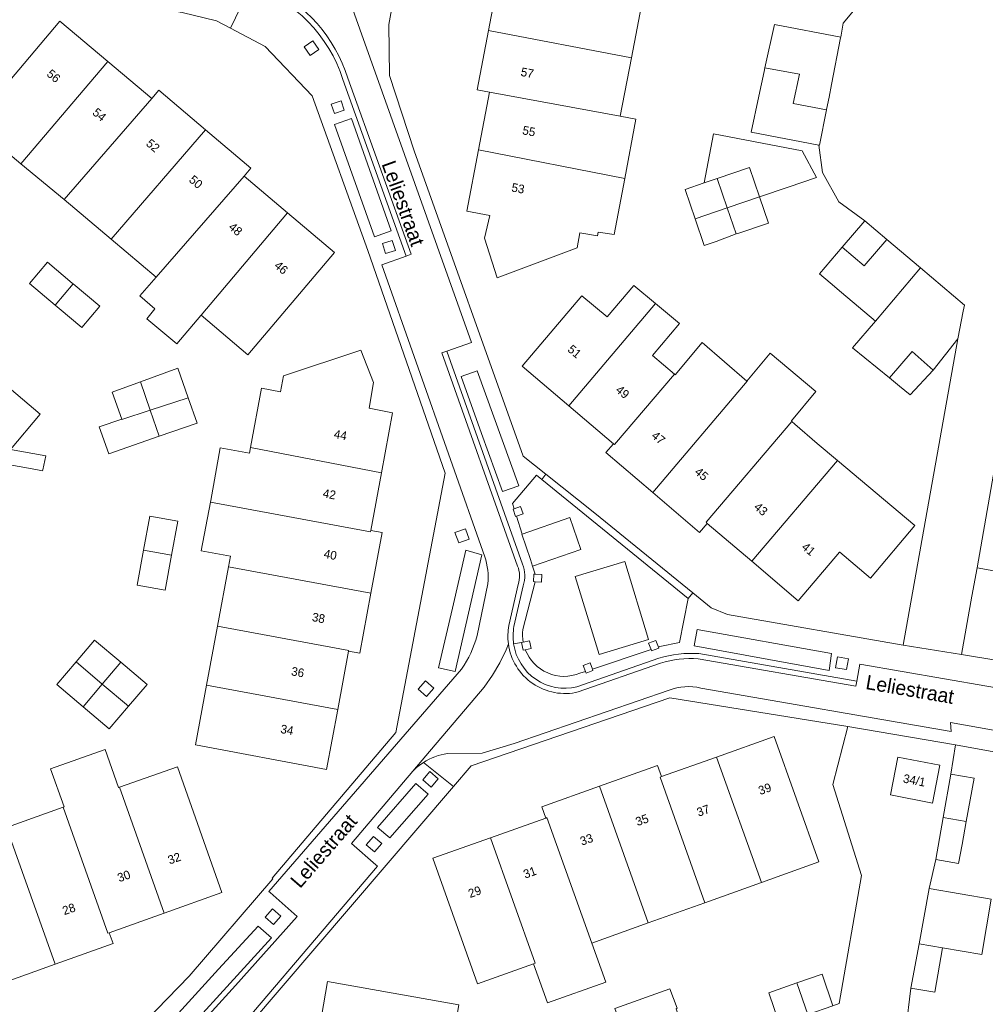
# Model space of a CAD drawing. Header units: metres. Extents: x 151448 to 154749, y 463108 to 465296.
# Tile 195 of 256: x 153547 to 153631, y 463352 to 463438. Entities that reach past the tile are written whole.
import ezdxf
from ezdxf.enums import TextEntityAlignment as Align

# ---------------------------------------------------------------- set-up
doc = ezdxf.new("R2010")
doc.units = ezdxf.units.M
for name, color, linetype, lineweight in [('B-PV-GR-GROENVOORZIENING-GV', 253, 'Continuous', 9), ('B-PV-OG-BEBOUWING-GV', 1, 'Continuous', 9), ('B-PV-OG-BEBOUWING-T18', 2, 'Continuous', 9), ('B-PV-OG-TERREIN_ERF-GV', 253, 'Continuous', 9), ('B-PV-OG-TOPOGRAFIE-T18', 2, 'Continuous', 9), ('B-PV-VH-GESLOTENVERHARDING_KUNSTSTOF-GV', 253, 'Continuous', 9), ('B-PV-VH-OPENVERHARDING_BETONSTRAATSTEEN-GV', 253, 'Continuous', 9), ('B-PV-VH-OPENVERHARDING_STRAATBAKSTEEN-GV', 253, 'Continuous', 9), ('B-PV-VH-OPENVERHARDING_TEGEL-GV', 253, 'Continuous', 9)]:
    doc.layers.add(name, color=color, linetype=linetype, lineweight=lineweight)
doc.styles.add('Drong', font='txt', dxfattribs={"height": 1.8})

msp = doc.modelspace()

# ---------------------------------------------------------------- linework, layer by layer
at = {"layer": 'B-PV-GR-GROENVOORZIENING-GV', "flags": 128}
for points in [[(153572.9, 463435.169), (153572.39, 463435.919), (153571.638, 463435.409), (153572.148, 463434.658)], [(153575.125, 463429.899), (153574.839, 463430.728), (153573.992, 463430.436), (153574.278, 463429.606)], [(153578.713, 463417.462), (153579.567, 463417.735), (153579.29, 463418.603), (153578.435, 463418.33)], [(153589.872, 463395.316), (153589.77, 463395.28), (153589.99, 463394.63), (153590.081, 463394.662), (153590.65, 463394.86), (153590.43, 463395.51)], [(153584.731, 463393.253), (153585.056, 463392.349), (153585.959, 463392.673), (153585.634, 463393.576)], [(153591.69, 463389.623), (153591.57, 463389.63), (153591.54, 463388.98), (153591.701, 463388.971), (153592.23, 463388.94), (153592.27, 463389.59)], [(153590.836, 463383.071), (153591.34, 463383.19), (153591.19, 463383.85), (153590.652, 463383.725), (153590.5, 463383.69), (153590.66, 463383.03)], [(153601.756, 463383.089), (153601.8, 463382.98), (153602.42, 463383.22), (153602.389, 463383.3), (153602.17, 463383.87), (153601.54, 463383.63)], [(153618.878, 463382.289), (153617.93, 463382.444), (153617.774, 463381.497), (153618.721, 463381.342)], [(153596.053, 463381.188), (153596.11, 463381.04), (153596.71, 463381.27), (153596.665, 463381.392), (153596.47, 463381.92), (153595.86, 463381.69)], [(153581.529, 463379.64), (153582.255, 463379.011), (153582.883, 463379.736), (153582.158, 463380.365)], [(153581.928, 463371.781), (153582.654, 463371.152), (153583.282, 463371.877), (153582.557, 463372.506)], [(153577.025, 463366.146), (153577.751, 463365.517), (153578.379, 463366.242), (153577.654, 463366.871)], [(153568.252, 463359.85), (153568.978, 463359.221), (153569.606, 463359.946), (153568.881, 463360.575)]]:
    msp.add_lwpolyline(points, close=True, dxfattribs=at)
at = {"layer": 'B-PV-OG-BEBOUWING-GV', "flags": 128}
for points in [[(153589.607, 463441.822), (153588.63, 463442.009), (153587.64, 463436.827), (153600.046, 463434.445), (153601.038, 463439.639)], [(153547.058, 463425.255), (153554.594, 463434.137), (153550.442, 463437.648), (153542.959, 463428.799), (153542.895, 463428.723)], [(153600.046, 463434.445), (153587.64, 463436.827), (153586.655, 463431.668), (153587.728, 463431.463), (153599.08, 463429.386)], [(153617.411, 463432.13), (153618.204, 463436.176), (153618.217, 463436.24), (153612.46, 463437.349), (153611.638, 463433.58), (153614.628, 463433.047), (153614.096, 463430.499), (153616.98, 463429.936), (153616.987, 463429.972), (153617.199, 463431.051)], [(153554.594, 463434.137), (153547.058, 463425.255), (153550.795, 463422.142), (153558.402, 463430.917)], [(153611.105, 463431.126), (153610.431, 463427.998), (153616.303, 463426.876), (153616.377, 463426.862), (153616.98, 463429.936), (153614.096, 463430.499), (153614.628, 463433.047), (153611.638, 463433.58), (153611.572, 463433.276), (153611.337, 463432.201)], [(153558.402, 463430.917), (153550.795, 463422.142), (153554.895, 463418.704), (153563.078, 463428.216), (153559.02, 463431.648)], [(153586.772, 463426.455), (153599.468, 463423.971), (153600.429, 463429.123), (153599.08, 463429.386), (153587.728, 463431.463)], [(153566.436, 463424.189), (153567.021, 463424.881), (153563.078, 463428.216), (153554.895, 463418.704), (153558.788, 463415.413)], [(153607.496, 463423.983), (153610.287, 463424.934), (153611.155, 463422.388), (153613.664, 463423.235), (153616.119, 463424.053), (153614.878, 463426.365), (153607.161, 463427.843), (153606.361, 463423.596)], [(153599.468, 463423.971), (153586.772, 463426.455), (153585.759, 463421.152), (153587.758, 463420.77), (153587.29, 463418.791), (153588.386, 463415.366), (153595.333, 463417.951), (153595.583, 463419.275), (153597.094, 463418.987), (153597.156, 463419.311), (153598.541, 463419.117)], [(153607.496, 463423.983), (153608.364, 463421.436), (153611.155, 463422.388), (153610.287, 463424.934)], [(153570.203, 463421.004), (153566.436, 463424.189), (153558.788, 463415.413), (153557.368, 463413.783), (153558.689, 463412.661), (153557.969, 463411.787), (153560.576, 463409.622), (153562.674, 463412.079), (153562.698, 463412.107)], [(153608.364, 463421.436), (153607.496, 463423.983), (153606.361, 463423.596), (153604.705, 463423.031), (153605.573, 463420.485)], [(153611.155, 463422.388), (153608.364, 463421.436), (153609.14, 463419.162), (153609.27, 463419.211), (153611.934, 463420.107)], [(153608.364, 463421.436), (153605.573, 463420.485), (153606.362, 463418.171), (153607.405, 463418.509), (153609.14, 463419.162)], [(153570.203, 463421.004), (153562.698, 463412.107), (153566.755, 463408.677), (153574.271, 463417.565)], [(153618.354, 463418.021), (153620.248, 463416.389), (153622.226, 463418.685), (153620.32, 463420.303)], [(153622.226, 463418.685), (153620.248, 463416.389), (153618.354, 463418.021), (153616.36, 463415.707), (153617.298, 463414.915), (153618.27, 463414.094), (153621.221, 463411.604), (153625.135, 463416.214)], [(153550.028, 463412.988), (153551.591, 463414.834), (153551.512, 463414.9), (153549.363, 463416.712), (153547.805, 463414.862)], [(153628.846, 463412.449), (153628.946, 463412.978), (153625.135, 463416.214), (153621.221, 463411.604), (153619.248, 463409.28), (153622.441, 463406.663), (153624.424, 463408.966), (153626.244, 463407.342), (153628.394, 463410.061)], [(153552.346, 463411.036), (153553.906, 463412.882), (153551.591, 463414.834), (153550.028, 463412.988), (153550.376, 463412.695)], [(153600.242, 463414.699), (153597.936, 463411.957), (153595.756, 463413.804), (153590.575, 463407.688), (153594.613, 463404.256), (153602.145, 463413.116)], [(153601.872, 463408.623), (153604.207, 463411.4), (153602.145, 463413.116), (153594.613, 463404.256), (153598.499, 463400.953), (153598.583, 463400.881), (153603.786, 463407.001)], [(153610.067, 463406.399), (153606.188, 463409.752), (153603.853, 463406.945), (153603.786, 463407.001), (153598.583, 463400.881), (153598.499, 463400.953), (153597.84, 463400.178), (153601.891, 463396.726), (153610.094, 463406.376)], [(153566.972, 463400.612), (153578.356, 463398.436), (153579.319, 463403.648), (153577.272, 463404.029), (153577.648, 463406.272), (153576.546, 463409.071), (153569.847, 463406.836), (153569.59, 463405.46), (153567.933, 463405.769)], [(153613.974, 463402.895), (153613.932, 463402.932), (153616.061, 463405.475), (153612.082, 463408.806), (153610.067, 463406.399), (153610.094, 463406.376), (153601.891, 463396.726), (153605.966, 463393.254), (153606.633, 463394.038), (153606.524, 463394.131)], [(153622.441, 463406.663), (153623.32, 463405.942), (153624.243, 463405.185), (153626.244, 463407.342), (153624.424, 463408.966)], [(153557.424, 463406.332), (153558.278, 463403.866), (153561.566, 463404.95), (153560.665, 463407.514)], [(153540.682, 463401.457), (153546.142, 463400.461), (153548.731, 463403.515), (153545.062, 463406.624)], [(153558.278, 463403.866), (153557.424, 463406.332), (153554.968, 463405.436), (153555.805, 463403.084), (153555.816, 463403.055)], [(153559.063, 463401.596), (153562.346, 463402.732), (153561.566, 463404.95), (153558.278, 463403.866)], [(153558.278, 463403.866), (153555.816, 463403.055), (153555.805, 463403.084), (153553.859, 463402.409), (153554.697, 463400.085), (153559.063, 463401.596)], [(153610.494, 463390.756), (153617.929, 463399.502), (153616.181, 463400.972), (153614.238, 463402.665), (153613.974, 463402.895), (153606.524, 463394.131), (153606.633, 463394.038)], [(153566.972, 463400.612), (153566.882, 463400.13), (153564.344, 463400.585), (153563.527, 463396.026), (153563.497, 463395.868), (153577.405, 463393.296), (153577.429, 463393.422), (153578.356, 463398.436)], [(153617.929, 463399.502), (153610.494, 463390.756), (153614.532, 463387.323), (153618.119, 463391.543), (153618.13, 463391.534), (153620.81, 463389.281), (153624.652, 463393.852)], [(153565.24, 463391.19), (153565.069, 463390.261), (153577.439, 463387.974), (153578.41, 463393.241), (153577.429, 463393.422), (153577.405, 463393.296), (153563.497, 463395.868), (153562.707, 463391.644)], [(153557.703, 463391.71), (153560.125, 463391.273), (153560.666, 463394.235), (153558.245, 463394.677)], [(153560.125, 463391.273), (153557.703, 463391.71), (153557.149, 463388.677), (153559.57, 463388.235)], [(153564.12, 463385.121), (153575.505, 463383.016), (153575.491, 463382.945), (153576.478, 463382.762), (153577.439, 463387.974), (153565.069, 463390.261)], [(153630.047, 463390.19), (153629.609, 463387.729), (153628.71, 463382.671), (153634.488, 463381.705), (153635.38, 463386.661), (153632.479, 463387.198), (153632.959, 463389.651)], [(153575.491, 463382.945), (153575.505, 463383.016), (153564.12, 463385.121), (153563.171, 463379.981), (153574.554, 463377.877)], [(153551.84, 463382.009), (153554.116, 463380.088), (153555.723, 463381.987), (153553.449, 463383.911)], [(153552.451, 463378.119), (153554.116, 463380.088), (153551.84, 463382.009), (153550.176, 463380.043)], [(153556.394, 463378.167), (153557.997, 463380.063), (153555.723, 463381.987), (153554.116, 463380.088)], [(153554.116, 463380.088), (153552.451, 463378.119), (153554.725, 463376.195), (153556.394, 463378.167)], [(153563.171, 463379.981), (153562.219, 463374.824), (153573.591, 463372.665), (153574.554, 463377.877)], [(153611.329, 463362.872), (153616.319, 463364.658), (153612.433, 463375.542), (153607.441, 463373.759)], [(153559.5, 463360.211), (153555.618, 463371.136), (153555.54, 463371.109), (153555.536, 463371.121), (153554.371, 463374.41), (153549.622, 463372.727), (153550.803, 463369.425), (153550.709, 463369.392), (153554.591, 463358.467), (153554.713, 463358.51)], [(153607.441, 463373.759), (153602.665, 463372.054), (153602.531, 463372.006), (153606.42, 463361.115), (153611.329, 463362.872)], [(153626.829, 463373.048), (153623.178, 463373.759), (153622.537, 463370.469), (153626.188, 463369.758)], [(153555.618, 463371.136), (153559.5, 463360.211), (153564.494, 463361.985), (153560.638, 463372.919)], [(153597.274, 463371.224), (153601.511, 463359.359), (153606.42, 463361.115), (153602.531, 463372.006), (153602.665, 463372.054), (153602.32, 463373.02)], [(153627.114, 463368.521), (153629.114, 463368.162), (153629.797, 463371.919), (153627.786, 463372.267)], [(153601.511, 463359.359), (153597.274, 463371.224), (153592.263, 463369.441), (153592.612, 463368.464), (153592.711, 463368.499), (153596.602, 463357.602)], [(153550.031, 463355.778), (153555.049, 463357.564), (153554.713, 463358.51), (153554.591, 463358.467), (153550.709, 463369.392), (153545.805, 463367.65)], [(153591.552, 463355.807), (153592.755, 463352.423), (153597.83, 463354.21), (153596.602, 463357.602), (153592.711, 463368.499), (153592.612, 463368.464), (153587.8, 463366.746), (153591.689, 463355.855)], [(153629.114, 463368.162), (153627.114, 463368.521), (153626.458, 463364.866), (153628.448, 463364.504), (153628.748, 463366.153)], [(153550.031, 463355.778), (153545.805, 463367.65), (153540.891, 463365.904), (153544.773, 463354.978), (153544.674, 463354.943), (153545.013, 463353.992)], [(153587.8, 463366.746), (153582.809, 463364.964), (153586.681, 463354.075), (153591.552, 463355.807), (153591.689, 463355.855)], [(153625.02, 463357.553), (153627.051, 463357.207), (153630.455, 463356.626), (153631.273, 463361.422), (153625.899, 463362.339)], [(153627.051, 463357.207), (153625.02, 463357.553), (153624.31, 463353.693), (153626.392, 463353.349)], [(153614.411, 463354.144), (153615.364, 463351.415), (153617.539, 463352.166), (153616.596, 463354.898)], [(153572.759, 463349.038), (153584.156, 463347.043), (153585.065, 463352.247), (153573.673, 463354.259)], [(153615.364, 463351.415), (153614.411, 463354.144), (153611.968, 463353.302), (153612.911, 463350.569)], [(153604.004, 463351.945), (153603.385, 463353.643), (153598.601, 463351.914), (153600.695, 463346.132), (153600.733, 463346.028), (153605.518, 463347.772), (153604.474, 463350.655), (153604.358, 463350.616), (153603.926, 463351.913)]]:
    msp.add_lwpolyline(points, close=True, dxfattribs=at)
at = {"layer": 'B-PV-OG-TERREIN_ERF-GV', "flags": 128}
for points in [[(153579.479, 463440.061), (153578.994, 463437.35), (153579.052, 463432.919), (153581.198, 463426.374), (153590.647, 463399.878), (153592.627, 463398.301), (153596.877, 463394.916), (153605.374, 463388.02), (153606.982, 463386.714), (153608.383, 463386.121), (153623.64, 463383.481), (153628.394, 463410.061), (153626.244, 463407.342), (153624.243, 463405.185), (153623.32, 463405.942), (153622.441, 463406.663), (153619.248, 463409.28), (153621.221, 463411.604), (153618.27, 463414.094), (153617.298, 463414.915), (153616.36, 463415.707), (153618.354, 463418.021), (153620.32, 463420.303), (153618.063, 463421.952), (153616.63, 463424.511), (153616.303, 463426.876), (153610.431, 463427.998), (153611.105, 463431.126), (153611.337, 463432.201), (153611.572, 463433.276), (153611.638, 463433.58), (153612.46, 463437.349), (153618.217, 463436.24), (153618.426, 463437.465), (153622.897, 463442.804)], [(153622.897, 463442.804), (153618.426, 463437.465), (153618.217, 463436.24), (153618.204, 463436.176), (153617.411, 463432.13), (153617.199, 463431.051), (153616.987, 463429.972), (153616.98, 463429.936), (153616.377, 463426.862), (153616.303, 463426.876), (153616.63, 463424.511), (153618.063, 463421.952), (153620.32, 463420.303), (153622.226, 463418.685), (153625.135, 463416.214), (153628.946, 463412.978), (153628.846, 463412.449), (153628.394, 463410.061), (153623.64, 463383.481), (153628.71, 463382.671), (153629.609, 463387.729), (153630.047, 463390.19), (153631.555, 463398.793)], [(153601.038, 463439.639), (153600.046, 463434.445), (153599.08, 463429.386), (153600.429, 463429.123), (153599.468, 463423.971), (153598.541, 463419.117), (153597.156, 463419.311), (153597.094, 463418.987), (153595.583, 463419.275), (153595.333, 463417.951), (153588.386, 463415.366), (153587.29, 463418.791), (153587.758, 463420.77), (153585.759, 463421.152), (153586.772, 463426.455), (153587.728, 463431.463), (153586.655, 463431.668), (153587.64, 463436.827), (153588.63, 463442.009)], [(153557.883, 463350.852), (153561.659, 463354.728), (153568.91, 463363.195), (153568.85, 463363.254), (153579.608, 463375.894), (153583.891, 463398.409), (153577.158, 463417.733), (153572.322, 463431.165), (153568.258, 463435.432), (153565.231, 463437.023), (153564.033, 463437.653), (153561.046, 463438.396), (153544.464, 463441.392)], [(153545.062, 463406.624), (153548.731, 463403.515), (153546.142, 463400.461), (153549.203, 463399.903), (153548.958, 463398.696), (153548.937, 463398.593), (153548.339, 463398.709), (153522.245, 463403.418)], [(153631.555, 463398.793), (153630.047, 463390.19), (153632.959, 463389.651)], [(153612.911, 463350.569), (153611.968, 463353.302), (153614.411, 463354.144), (153616.596, 463354.898), (153617.539, 463352.166), (153618.081, 463352.374), (153620.029, 463363.482), (153617.516, 463371.368), (153618.837, 463376.399), (153603.392, 463378.908), (153586.133, 463372.987), (153584.611, 463371.207), (153566.727, 463350.3)], [(153623.87, 463350.11), (153624.31, 463353.693), (153625.02, 463357.553), (153625.899, 463362.339), (153626.458, 463364.866), (153627.114, 463368.521), (153627.786, 463372.267), (153628.169, 463374.82), (153618.837, 463376.399), (153617.516, 463371.368), (153620.029, 463363.482), (153618.081, 463352.374), (153617.539, 463352.166)], [(153643.427, 463372.033), (153628.169, 463374.82), (153627.786, 463372.267), (153629.797, 463371.919), (153629.114, 463368.162), (153628.748, 463366.153), (153628.448, 463364.504), (153626.458, 463364.866), (153625.899, 463362.339), (153631.273, 463361.422), (153630.455, 463356.626), (153627.051, 463357.207), (153626.392, 463353.349), (153624.31, 463353.693), (153623.87, 463350.11)], [(153598.601, 463351.914), (153603.385, 463353.643), (153604.004, 463351.945)]]:
    msp.add_lwpolyline(points, dxfattribs=at)
for points in [[(153570.203, 463421.004), (153574.271, 463417.565), (153566.755, 463408.677), (153562.698, 463412.107), (153562.674, 463412.079), (153560.576, 463409.622), (153557.969, 463411.787), (153558.689, 463412.661), (153557.368, 463413.783), (153558.788, 463415.413), (153554.895, 463418.704), (153550.795, 463422.142), (153547.058, 463425.255), (153542.895, 463428.723), (153542.959, 463428.799), (153550.442, 463437.648), (153554.594, 463434.137), (153558.402, 463430.917), (153559.02, 463431.648), (153563.078, 463428.216), (153567.021, 463424.881), (153566.436, 463424.189)], [(153611.155, 463422.388), (153611.934, 463420.107), (153609.27, 463419.211), (153609.14, 463419.162), (153607.405, 463418.509), (153606.362, 463418.171), (153605.573, 463420.485), (153604.705, 463423.031), (153606.361, 463423.596), (153607.161, 463427.843), (153614.878, 463426.365), (153616.119, 463424.053), (153613.664, 463423.235)], [(153550.028, 463412.988), (153547.805, 463414.862), (153549.363, 463416.712), (153551.512, 463414.9), (153551.591, 463414.834), (153553.906, 463412.882), (153552.346, 463411.036), (153550.376, 463412.695)], [(153606.188, 463409.752), (153610.067, 463406.399), (153612.082, 463408.806), (153616.061, 463405.475), (153613.932, 463402.932), (153613.974, 463402.895), (153614.238, 463402.665), (153616.181, 463400.972), (153617.929, 463399.502), (153624.652, 463393.852), (153620.81, 463389.281), (153618.13, 463391.534), (153618.119, 463391.543), (153614.532, 463387.323), (153610.494, 463390.756), (153606.633, 463394.038), (153605.966, 463393.254), (153601.891, 463396.726), (153597.84, 463400.178), (153598.499, 463400.953), (153594.613, 463404.256), (153590.575, 463407.688), (153595.756, 463413.804), (153597.936, 463411.957), (153600.242, 463414.699), (153602.145, 463413.116), (153604.207, 463411.4), (153601.872, 463408.623), (153603.786, 463407.001), (153603.853, 463406.945)], [(153574.554, 463377.877), (153573.591, 463372.665), (153562.219, 463374.824), (153563.171, 463379.981), (153564.12, 463385.121), (153565.069, 463390.261), (153565.24, 463391.19), (153562.707, 463391.644), (153563.497, 463395.868), (153563.527, 463396.026), (153564.344, 463400.585), (153566.882, 463400.13), (153566.972, 463400.612), (153567.933, 463405.769), (153569.59, 463405.46), (153569.847, 463406.836), (153576.546, 463409.071), (153577.648, 463406.272), (153577.272, 463404.029), (153579.319, 463403.648), (153578.356, 463398.436), (153577.429, 463393.422), (153578.41, 463393.241), (153577.439, 463387.974), (153576.478, 463382.762), (153575.491, 463382.945)], [(153561.566, 463404.95), (153562.346, 463402.732), (153559.063, 463401.596), (153554.697, 463400.085), (153553.859, 463402.409), (153555.805, 463403.084), (153554.968, 463405.436), (153557.424, 463406.332), (153560.665, 463407.514)], [(153560.125, 463391.273), (153559.57, 463388.235), (153557.149, 463388.677), (153557.703, 463391.71), (153558.245, 463394.677), (153560.666, 463394.235)], [(153555.723, 463381.987), (153557.997, 463380.063), (153556.394, 463378.167), (153554.725, 463376.195), (153552.451, 463378.119), (153550.176, 463380.043), (153551.84, 463382.009), (153553.449, 463383.911)], [(153602.665, 463372.054), (153607.441, 463373.759), (153612.433, 463375.542), (153616.319, 463364.658), (153611.329, 463362.872), (153606.42, 463361.115), (153601.511, 463359.359), (153596.602, 463357.602), (153597.83, 463354.21), (153592.755, 463352.423), (153591.552, 463355.807), (153586.681, 463354.075), (153582.809, 463364.964), (153587.8, 463366.746), (153592.612, 463368.464), (153592.263, 463369.441), (153597.274, 463371.224), (153602.32, 463373.02)], [(153554.713, 463358.51), (153555.049, 463357.564), (153550.031, 463355.778), (153545.013, 463353.992), (153544.674, 463354.943), (153539.864, 463353.234), (153534.869, 463351.46), (153530.988, 463362.385), (153535.982, 463364.159), (153540.891, 463365.904), (153545.805, 463367.65), (153550.709, 463369.392), (153550.803, 463369.425), (153549.622, 463372.727), (153554.371, 463374.41), (153555.536, 463371.121), (153555.54, 463371.109), (153555.618, 463371.136), (153560.638, 463372.919), (153564.494, 463361.985), (153559.5, 463360.211)], [(153626.829, 463373.048), (153626.188, 463369.758), (153622.537, 463370.469), (153623.178, 463373.759)], [(153571.877, 463344.003), (153572.759, 463349.038), (153573.673, 463354.259), (153585.065, 463352.247), (153584.156, 463347.043), (153583.259, 463341.909), (153582.362, 463336.776), (153581.465, 463331.642), (153580.568, 463326.508), (153579.646, 463321.231), (153568.249, 463323.285), (153569.163, 463328.505), (153570.041, 463333.52), (153569.054, 463333.692), (153569.977, 463338.944), (153570.896, 463344.175)]]:
    msp.add_lwpolyline(points, close=True, dxfattribs=at)
at = {"layer": 'B-PV-VH-GESLOTENVERHARDING_KUNSTSTOF-GV', "flags": 128}
for points in [[(153590.576, 463393.112), (153590.524, 463393.094), (153591.278, 463390.913), (153591.465, 463390.327), (153595.665, 463391.78), (153594.71, 463394.542)], [(153597.239, 463382.652), (153601.54, 463383.972), (153599.462, 463390.739), (153595.162, 463389.419)]]:
    msp.add_lwpolyline(points, close=True, dxfattribs=at)
at = {"layer": 'B-PV-VH-OPENVERHARDING_BETONSTRAATSTEEN-GV'}
for points in [[(153568.39, 463440.637, -0.212822), (153575.429, 463432.701)], [(153587.326, 463391.15, -0.097345), (153587.597, 463388.798)], [(153590.22, 463388.746, 0.177195), (153590.169, 463390.332)], [(153589.368, 463383.575, -0.08206), (153589.414, 463385.184)], [(153586.652, 463384.301, -0.085022), (153585.304, 463381.382)], [(153595.438, 463379.406, -0.443688), (153589.368, 463383.575)], [(153605.851, 463382.294, 0.08701), (153602.563, 463381.912)], [(153603.333, 463379.567, -0.150895), (153606.077, 463379.747)], [(153581.998, 463373.292, -0.110298), (153584.077, 463374.055)], [(153581.073, 463372.532, -0.058714), (153581.998, 463373.292)]]:
    msp.add_lwpolyline(points, format="xyb", dxfattribs=at)
at = {"layer": 'B-PV-VH-OPENVERHARDING_BETONSTRAATSTEEN-GV', "flags": 128}
for points in [[(153590.169, 463390.332), (153583.593, 463408.853), (153584.019, 463408.999), (153586.165, 463409.735), (153575.43, 463439.902)], [(153575.429, 463432.701), (153580.929, 463417.4), (153580.505, 463417.249), (153578.373, 463416.489), (153587.326, 463391.15)], [(153587.597, 463388.798), (153586.652, 463384.301)], [(153589.414, 463385.184), (153590.22, 463388.746)], [(153550.42, 463339.675), (153550.873, 463339.719), (153552.814, 463339.905), (153554.154, 463340.147), (153555.47, 463340.502), (153556.751, 463340.965), (153557.989, 463341.534), (153559.175, 463342.205), (153559.968, 463342.746), (153560.3, 463342.973), (153560.338, 463343.055), (153561.941, 463345.41), (153578.003, 463364.286), (153577.87, 463364.399), (153575.738, 463366.24), (153581.073, 463372.532), (153582.196, 463373.858), (153586.457, 463378.881), (153587.266, 463379.833), (153587.991, 463380.851), (153588.627, 463381.927), (153589.169, 463383.053), (153589.368, 463383.575)], [(153589.368, 463383.575), (153589.169, 463383.053), (153588.627, 463381.927), (153587.991, 463380.851), (153587.266, 463379.833), (153586.457, 463378.881), (153582.196, 463373.858), (153581.073, 463372.532)], [(153606.077, 463379.747), (153627.796, 463375.98), (153627.742, 463376.753), (153648.672, 463373.036), (153649.259, 463376.725), (153619.86, 463381.831), (153619.602, 463380.345), (153619.525, 463379.902), (153605.851, 463382.294)], [(153585.304, 463381.382), (153568.57, 463362.093), (153568.674, 463362.003), (153571.022, 463359.92), (153565.679, 463353.93), (153559.586, 463347.222)], [(153602.563, 463381.912), (153595.438, 463379.406)], [(153584.077, 463374.055), (153587.084, 463374.09), (153589.881, 463374.928), (153603.333, 463379.567)]]:
    msp.add_lwpolyline(points, dxfattribs=at)
at = {"layer": 'B-PV-VH-OPENVERHARDING_STRAATBAKSTEEN-GV', "flags": 128}
for points in [[(153539.79, 463443.258), (153539.604, 463442.279), (153543.214, 463441.62), (153544.464, 463441.392), (153561.046, 463438.396), (153564.033, 463437.653), (153565.231, 463437.023), (153567.022, 463440.693)], [(153590.576, 463393.112), (153590.081, 463394.662), (153589.99, 463394.63), (153589.77, 463395.28), (153589.872, 463395.316), (153589.73, 463395.76), (153591.8, 463398.22), (153592.263, 463397.843), (153592.627, 463398.301), (153590.647, 463399.878), (153581.198, 463426.374), (153579.052, 463432.919), (153578.994, 463437.35), (153579.479, 463440.061), (153580.138, 463441.8), (153576.055, 463442.625), (153575.639, 463442.798)], [(153567.022, 463440.693), (153565.231, 463437.023), (153568.258, 463435.432), (153572.322, 463431.165), (153577.158, 463417.733), (153583.891, 463398.409), (153579.608, 463375.894), (153568.85, 463363.254), (153568.91, 463363.195), (153561.659, 463354.728), (153557.883, 463350.852)], [(153575.43, 463439.902), (153586.165, 463409.735), (153584.019, 463408.999), (153590.59, 463390.491)], [(153575.003, 463432.557), (153580.505, 463417.249), (153580.929, 463417.4), (153575.429, 463432.701)], [(153587.326, 463391.15), (153578.373, 463416.489), (153580.505, 463417.249), (153575.003, 463432.557)], [(153590.59, 463390.491), (153584.019, 463408.999), (153583.593, 463408.853), (153590.169, 463390.332)], [(153589.822, 463383.572), (153590.5, 463383.69), (153590.652, 463383.725), (153590.613, 463383.999), (153590.595, 463384.274), (153590.598, 463384.551), (153590.623, 463384.826), (153591.701, 463388.971), (153591.54, 463388.98), (153591.57, 463389.63), (153591.69, 463389.623), (153591.465, 463390.327), (153591.278, 463390.913), (153590.524, 463393.094), (153590.576, 463393.112)], [(153586.652, 463384.301), (153587.597, 463388.798)], [(153590.22, 463388.746), (153589.414, 463385.184)], [(153589.854, 463385.091), (153590.654, 463388.626)], [(153590.654, 463388.626), (153589.854, 463385.091)], [(153605.904, 463382.741), (153619.602, 463380.345), (153619.86, 463381.831), (153649.259, 463376.725), (153649.325, 463377.114), (153650.811, 463376.862), (153651.088, 463378.775), (153644.785, 463379.892), (153634.488, 463381.705), (153628.71, 463382.671), (153623.64, 463383.481), (153608.383, 463386.121), (153606.982, 463386.714), (153605.374, 463388.02), (153604.96, 463387.51), (153604.21, 463383.69), (153602.51, 463383.34), (153602.389, 463383.3), (153602.42, 463383.22), (153601.8, 463382.98), (153601.756, 463383.089)], [(153590.836, 463383.071), (153590.66, 463383.03), (153590.5, 463383.69), (153589.822, 463383.572)], [(153601.756, 463383.089), (153596.665, 463381.392), (153596.71, 463381.27), (153596.11, 463381.04), (153596.053, 463381.188), (153595.58, 463381.03)], [(153595.312, 463379.839), (153602.424, 463382.34)], [(153602.424, 463382.34), (153595.312, 463379.839)], [(153605.851, 463382.294), (153619.525, 463379.902), (153619.602, 463380.345)], [(153619.602, 463380.345), (153605.904, 463382.741)], [(153559.586, 463347.222), (153565.679, 463353.93), (153571.022, 463359.92), (153568.674, 463362.003), (153568.57, 463362.093), (153585.304, 463381.382)], [(153595.438, 463379.406), (153602.563, 463381.912)], [(153603.333, 463379.567), (153589.881, 463374.928), (153587.084, 463374.09), (153584.077, 463374.055)], [(153584.611, 463371.207), (153586.133, 463372.987), (153603.392, 463378.908), (153618.837, 463376.399), (153628.169, 463374.82), (153643.427, 463372.033), (153649.819, 463370.865), (153650.147, 463372.626), (153648.648, 463372.915), (153648.672, 463373.036), (153627.742, 463376.753), (153627.796, 463375.98), (153606.077, 463379.747)], [(153581.998, 463373.292), (153584.611, 463371.207)], [(153584.611, 463371.207), (153581.998, 463373.292)], [(153581.073, 463372.532), (153575.738, 463366.24), (153577.87, 463364.399), (153578.003, 463364.286), (153561.941, 463345.41), (153560.338, 463343.055), (153560.3, 463342.973), (153562.072, 463342.357)], [(153562.511, 463343.505), (153563.875, 463346.157), (153566.727, 463350.3), (153584.611, 463371.207)]]:
    msp.add_lwpolyline(points, dxfattribs=at)
at = {"layer": 'B-PV-VH-OPENVERHARDING_STRAATBAKSTEEN-GV'}
for points in [[(153567.022, 463440.693, -0.239561), (153575.003, 463432.557)], [(153575.003, 463432.557, 0.239561), (153567.022, 463440.693)], [(153575.429, 463432.701, 0.212822), (153568.39, 463440.637)], [(153587.597, 463388.798, 0.097345), (153587.326, 463391.15)], [(153590.169, 463390.332, -0.177195), (153590.22, 463388.746)], [(153590.654, 463388.626, 0.174795), (153590.59, 463390.491)], [(153590.59, 463390.491, -0.174795), (153590.654, 463388.626)], [(153589.414, 463385.184, 0.08206), (153589.368, 463383.575)], [(153589.822, 463383.572, -0.08427), (153589.854, 463385.091)], [(153589.854, 463385.091, 0.08427), (153589.822, 463383.572)], [(153585.304, 463381.382, 0.085022), (153586.652, 463384.301)], [(153589.368, 463383.575, 0.443688), (153595.438, 463379.406)], [(153589.822, 463383.572, 0.437709), (153595.312, 463379.839)], [(153595.312, 463379.839, -0.437709), (153589.822, 463383.572)], [(153595.58, 463381.03, -0.420508), (153590.836, 463383.071)], [(153602.424, 463382.34, -0.088239), (153605.904, 463382.741)], [(153605.904, 463382.741, 0.088239), (153602.424, 463382.34)], [(153602.563, 463381.912, -0.08701), (153605.851, 463382.294)], [(153606.077, 463379.747, 0.150895), (153603.333, 463379.567)], [(153584.077, 463374.055, 0.110298), (153581.998, 463373.292)], [(153581.998, 463373.292, 0.058714), (153581.073, 463372.532)]]:
    msp.add_lwpolyline(points, format="xyb", dxfattribs=at)
at = {"layer": 'B-PV-VH-OPENVERHARDING_STRAATBAKSTEEN-GV', "flags": 128}
for points in [[(153572.9, 463435.169), (153572.148, 463434.658), (153571.638, 463435.409), (153572.39, 463435.919)], [(153575.125, 463429.899), (153574.278, 463429.606), (153573.992, 463430.436), (153574.839, 463430.728)], [(153579.204, 463419.436), (153577.755, 463418.92), (153574.285, 463428.664), (153575.735, 463429.18)], [(153578.713, 463417.462), (153578.435, 463418.33), (153579.29, 463418.603), (153579.567, 463417.735)], [(153588.864, 463396.808), (153587.046, 463401.853), (153585.277, 463406.777), (153586.646, 463407.284), (153590.264, 463397.288)], [(153592.627, 463398.301), (153592.263, 463397.843), (153604.96, 463387.51), (153605.374, 463388.02), (153596.877, 463394.916)], [(153584.731, 463393.253), (153585.634, 463393.576), (153585.959, 463392.673), (153585.056, 463392.349)], [(153584.504, 463386.666), (153585.686, 463391.711), (153587.055, 463391.297), (153584.753, 463381.173), (153583.291, 463381.497)], [(153605.766, 463384.835), (153617.406, 463382.742), (153617.202, 463381.279), (153611.962, 463382.231), (153605.5, 463383.408)], [(153618.878, 463382.289), (153618.721, 463381.342), (153617.774, 463381.497), (153617.93, 463382.444)], [(153581.529, 463379.64), (153582.158, 463380.365), (153582.883, 463379.736), (153582.255, 463379.011)], [(153581.928, 463371.781), (153582.557, 463372.506), (153583.282, 463371.877), (153582.654, 463371.152)], [(153579.082, 463366.751), (153578.011, 463367.653), (153581.326, 463371.471), (153582.397, 463370.542)], [(153577.025, 463366.146), (153577.654, 463366.871), (153578.379, 463366.242), (153577.751, 463365.517)], [(153568.252, 463359.85), (153568.881, 463360.575), (153569.606, 463359.946), (153568.978, 463359.221)], [(153567.637, 463359.084), (153568.797, 463358.075), (153558.366, 463346.595), (153557.264, 463347.693), (153564.215, 463355.328)]]:
    msp.add_lwpolyline(points, close=True, dxfattribs=at)
at = {"layer": 'B-PV-VH-OPENVERHARDING_TEGEL-GV', "flags": 128}
for points in [[(153539.871, 463416.577), (153540.422, 463419.46), (153540.972, 463422.343), (153544.464, 463441.392), (153543.214, 463441.62), (153539.77, 463422.563), (153539.236, 463419.687), (153538.21, 463414.166), (153536.04, 463402.235), (153526.722, 463403.955), (153524.672, 463404.474), (153522.657, 463406.461), (153522.245, 463403.418), (153548.339, 463398.709), (153548.937, 463398.593), (153548.958, 463398.696), (153549.203, 463399.903), (153546.142, 463400.461), (153540.682, 463401.457), (153537.122, 463402.035), (153537.408, 463403.547)], [(153579.204, 463419.436), (153575.735, 463429.18), (153574.285, 463428.664), (153577.755, 463418.92)], [(153588.864, 463396.808), (153590.264, 463397.288), (153586.646, 463407.284), (153585.277, 463406.777), (153587.046, 463401.853)], [(153584.504, 463386.666), (153583.291, 463381.497), (153584.753, 463381.173), (153587.055, 463391.297), (153585.686, 463391.711)], [(153597.239, 463382.652), (153595.162, 463389.419), (153599.462, 463390.739), (153601.54, 463383.972)], [(153605.766, 463384.835), (153605.5, 463383.408), (153611.962, 463382.231), (153617.202, 463381.279), (153617.406, 463382.742)], [(153579.082, 463366.751), (153582.397, 463370.542), (153581.326, 463371.471), (153578.011, 463367.653)], [(153567.637, 463359.084), (153564.215, 463355.328), (153557.264, 463347.693), (153558.366, 463346.595), (153568.797, 463358.075)]]:
    msp.add_lwpolyline(points, close=True, dxfattribs=at)
for points in [[(153596.665, 463381.392), (153601.756, 463383.089), (153601.54, 463383.63), (153602.17, 463383.87), (153602.389, 463383.3), (153602.51, 463383.34), (153604.21, 463383.69), (153604.96, 463387.51), (153592.263, 463397.843), (153591.8, 463398.22), (153589.73, 463395.76), (153589.872, 463395.316), (153590.43, 463395.51), (153590.65, 463394.86), (153590.081, 463394.662), (153590.576, 463393.112), (153594.71, 463394.542), (153595.665, 463391.78), (153591.465, 463390.327), (153591.69, 463389.623), (153592.27, 463389.59), (153592.23, 463388.94), (153591.701, 463388.971), (153590.623, 463384.826), (153590.598, 463384.551), (153590.595, 463384.274), (153590.613, 463383.999), (153590.652, 463383.725), (153591.19, 463383.85), (153591.34, 463383.19), (153590.836, 463383.071)], [(153595.58, 463381.03), (153596.053, 463381.188), (153595.86, 463381.69), (153596.47, 463381.92), (153596.665, 463381.392)]]:
    msp.add_lwpolyline(points, dxfattribs=at)
at = {"layer": 'B-PV-VH-OPENVERHARDING_TEGEL-GV'}
msp.add_lwpolyline([(153590.836, 463383.071, 0.420508), (153595.58, 463381.03)], format="xyb", dxfattribs=at)

# ---------------------------------------------------------------- texts
at = {"layer": 'B-PV-OG-BEBOUWING-T18', "style": 'Drong'}
for s, rotation, p in [('56', 319.8, (153549.892, 463432.875)), ('57', 349.2, (153591.01, 463433.15)), ('54', 319.8, (153553.865, 463429.515)), ('55', 349.2, (153591.155, 463428.083)), ('52', 319.8, (153558.517, 463426.835)), ('50', 319.8, (153562.244, 463423.683)), ('53', 349.2, (153590.208, 463423.126)), ('48', 319.8, (153565.684, 463419.587)), ('46', 319.8, (153569.647, 463416.236)), ('51', 320, (153595.107, 463408.957)), ('49', 320, (153599.282, 463405.448)), ('44', 349.5, (153574.79, 463401.721)), ('47', 320, (153602.391, 463401.47)), ('45', 320, (153606.132, 463398.325)), ('42', 349.5, (153573.833, 463396.58)), ('43', 320, (153611.288, 463395.284)), ('41', 320, (153615.424, 463391.809)), ('40', 349.5, (153573.913, 463391.325)), ('38', 349.5, (153572.89, 463385.833)), ('36', 349.5, (153571.086, 463381.129)), ('34', 349.5, (153570.153, 463376.12)), ('34/1', 349, (153624.61, 463371.75)), ('39', 19.4, (153611.624, 463370.992)), ('37', 19.4, (153606.278, 463369.11)), ('35', 19.4, (153600.967, 463368.295)), ('33', 19.4, (153596.146, 463366.597)), ('32', 19.3, (153560.367, 463364.962)), ('31', 19.4, (153591.224, 463363.737)), ('30', 19.3, (153555.988, 463363.425)), ('29', 19.4, (153586.443, 463362.054)), ('28', 19.3, (153551.216, 463360.56))]:
    msp.add_text(s, height=0.75, rotation=rotation, dxfattribs=at).set_placement(p, align=Align.MIDDLE)
at = {"layer": 'B-PV-OG-TOPOGRAFIE-T18', "style": 'Drong'}
for rotation, p in [(289.8, (153580.259, 463421.834)), (350.2, (153624.228, 463379.656)), (49.1, (153573.315, 463365.629))]:
    msp.add_text('Leliestraat', height=1.25, rotation=rotation, dxfattribs=at).set_placement(p, align=Align.MIDDLE)

doc.saveas('drawing.dxf')
